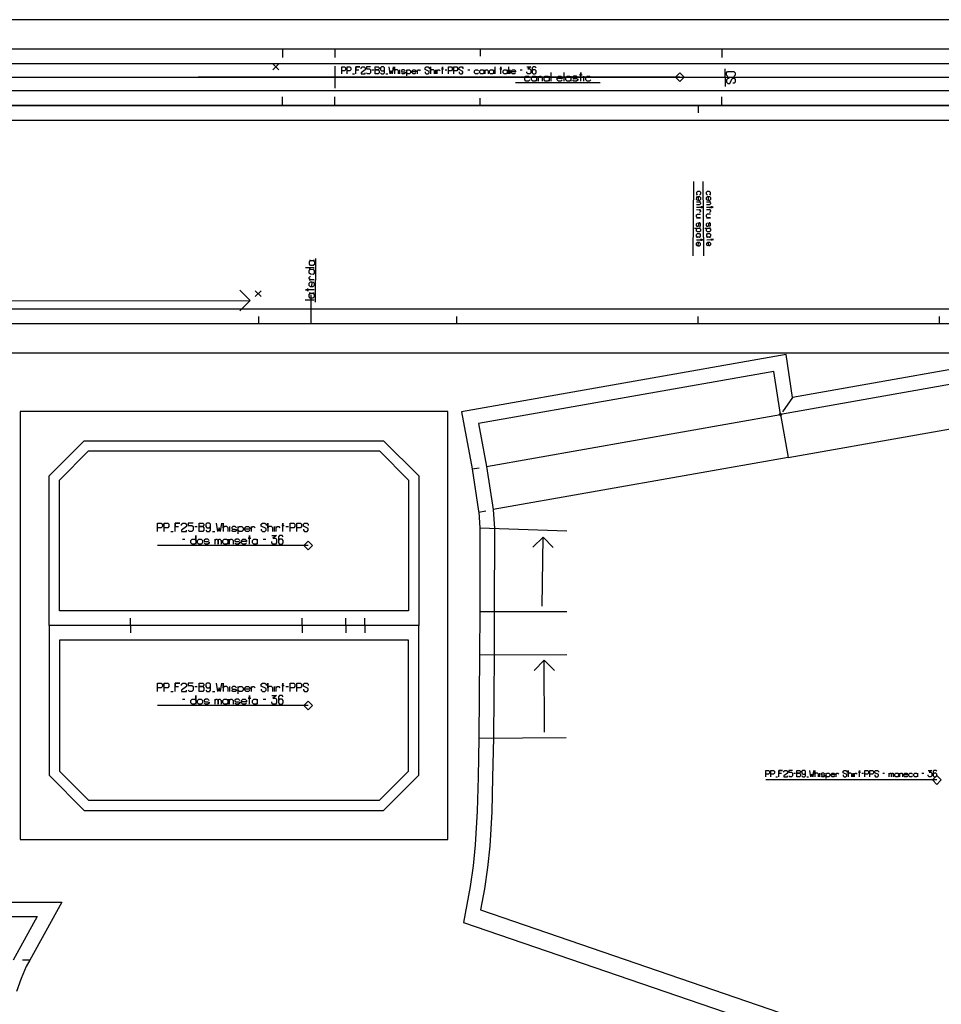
# Model space of a CAD drawing. Extents: x 0 to 2405, y 0 to 1310.
# Tile 5 of 8: x 809 to 1442, y 633 to 1310. Entities that reach past the tile are written whole.
import ezdxf

# ---------------------------------------------------------------- set-up
doc = ezdxf.new("R2010")
doc.units = 0

msp = doc.modelspace()

# ---------------------------------------------------------------- linework, layer by layer
for p, q in [((989.191, 1289.999), (989.192, 1283.999)), ((1025.191, 1289.999), (1025.192, 1283.999)), ((1125.191, 1289.999), (1125.192, 1284.999)), ((1291.191, 1289.999), (1291.192, 1283.999)), ((1025.192, 1277.999), (1025.192, 1262.999)), ((1037.343, 1272.832), (1038.676, 1272.832)), ((1050.676, 1275.499), (1052.009, 1275.499)), ((1060.343, 1272.832), (1061.676, 1272.832)), ((1070.009, 1272.832), (1070.009, 1275.499)), ((1094.676, 1272.832), (1094.676, 1275.499)), ((1101.009, 1275.499), (1102.343, 1275.499)), ((1116.676, 1275.499), (1118.009, 1275.499)), ((1135.343, 1277.499), (1135.343, 1272.832)), ((1144.676, 1277.499), (1144.676, 1272.832)), ((1145.676, 1272.832), (1145.676, 1275.499)), ((1152.676, 1275.499), (1154.009, 1275.499)), ((1293.393, 1276.299), (1293.606, 1264.201)), ((1149.393, 1266.799), (1207.593, 1266.799)), ((989.191, 1250.999), (989.192, 1256.999)), ((1025.191, 1250.999), (1025.192, 1256.999)), ((1125.191, 1250.999), (1125.192, 1255.999)), ((1291.191, 1250.999), (1291.192, 1256.999)), ((1275.021, 1251.003), (1275.021, 1246.002)), ((1271.721, 1198.903), (1271.421, 1147.704)), ((1278.321, 1198.903), (1278.62, 1147.704)), ((1011.921, 1115.803), (1012.22, 1146.001)), ((598.321, 1116.703), (967.12, 1117.059)), ((1009.021, 1101.003), (1009.021, 1121.002)), ((973.021, 1101.003), (973.021, 1106.002)), ((1109.021, 1101.003), (1109.021, 1106.002)), ((1275.021, 1101.003), (1275.021, 1106.002)), ((1441.021, 1101.003), (1441.021, 1106.002)), ((1339.942, 1050.327), (1332.948, 1040.577)), ((1119.589, 1001.301), (1124.52, 1002.135)), ((1124.168, 971.519), (1129.087, 972.417)), ((929.067, 961.616), (930.725, 961.616)), ((953.101, 958.301), (953.101, 961.616)), ((983.764, 958.301), (983.764, 961.616)), ((991.637, 961.616), (993.294, 961.616)), ((912.493, 958.301), (914.15, 958.301)), ((941.084, 958.301), (942.741, 958.301)), ((1124.859, 960.721), (1184.83, 958.844)), ((1167.669, 906.921), (1168.469, 954.461)), ((920.573, 952.958), (922.23, 952.958)), ((976.098, 952.958), (977.756, 952.958)), ((1124.822, 903.419), (1184.823, 903.42)), ((884.892, 893.659), (884.892, 898.659)), ((884.892, 893.668), (884.892, 888.668)), ((1002.893, 893.66), (1002.893, 898.66)), ((1002.893, 893.667), (1002.893, 888.667)), ((1032.893, 893.659), (1032.893, 898.659)), ((1032.893, 893.668), (1032.893, 888.668)), ((1045.892, 893.659), (1045.892, 898.659)), ((1045.892, 893.668), (1045.892, 888.668)), ((1124.688, 873.451), (1184.688, 873.722)), ((1169.389, 820.418), (1169.229, 869.88)), ((912.493, 848.34), (914.15, 848.34)), ((929.067, 851.655), (930.725, 851.655)), ((941.084, 848.34), (942.741, 848.34)), ((953.101, 848.34), (953.101, 851.655)), ((983.764, 848.34), (983.764, 851.655)), ((991.637, 851.655), (993.294, 851.655)), ((920.573, 842.997), (922.23, 842.997)), ((976.098, 842.997), (977.756, 842.997)), ((1124.252, 816.329), (1184.25, 816.788)), ((1340.749, 792.238), (1341.986, 792.238)), ((1358.682, 789.764), (1358.682, 792.238)), ((1381.561, 789.764), (1381.561, 792.238)), ((1387.436, 792.238), (1388.672, 792.238)), ((1401.967, 792.238), (1403.204, 792.238)), ((1428.866, 792.238), (1430.103, 792.238)), ((1328.382, 789.764), (1329.618, 789.764)), ((1349.715, 789.764), (1350.952, 789.764)), ((815.494, 663.66), (810.494, 663.658))]:
    msp.add_line(p, q)
for points in [[(7, 0), (2398.481, 0), (2398.481, 1310), (7, 1310), (7, 0)], [(540.392, 1310), (540.392, 1081.003), (2009.652, 1081.003), (2009.652, 1310), (540.392, 1310)], [(575.392, 1250.999), (575.393, 1270.499), (575.392, 1290), (989.191, 1289.999), (1025.191, 1289.999), (1125.191, 1289.999), (1291.191, 1289.999), (1457.292, 1289.999), (1557.292, 1289.999), (1618.291, 1290), (1618.292, 1270.499), (1618.291, 1250.999), (1557.292, 1250.999), (1457.292, 1250.999), (1291.191, 1250.999), (1125.191, 1250.999), (1025.191, 1250.999), (989.191, 1250.999), (575.392, 1250.999)], [(1053.009, 1272.832), (1053.009, 1277.499), (1055.009, 1277.499), (1055.676, 1276.832), (1055.676, 1276.165), (1055.009, 1275.499), (1053.009, 1275.499), (1055.009, 1275.499), (1055.676, 1274.832), (1055.676, 1273.499), (1055.009, 1272.832), (1053.009, 1272.832)], [(1125.676, 1272.832), (1125.009, 1273.499), (1125.009, 1274.832), (1125.676, 1275.499), (1127.009, 1275.499), (1127.676, 1274.832), (1127.676, 1275.499), (1127.676, 1272.832), (1127.676, 1273.499), (1127.009, 1272.832), (1125.676, 1272.832)], [(1132.343, 1272.832), (1131.676, 1273.499), (1131.676, 1274.832), (1132.343, 1275.499), (1133.676, 1275.499), (1134.343, 1274.832), (1134.343, 1275.499), (1134.343, 1272.832), (1134.343, 1273.499), (1133.676, 1272.832), (1132.343, 1272.832)], [(1141.676, 1272.832), (1141.009, 1273.499), (1141.009, 1274.832), (1141.676, 1275.499), (1143.009, 1275.499), (1143.676, 1274.832), (1143.676, 1275.499), (1143.676, 1272.832), (1143.676, 1273.499), (1143.009, 1272.832), (1141.676, 1272.832)], [(1275.021, 1101.003), (1109.021, 1101.003), (1009.021, 1101.003), (973.021, 1101.003), (794.021, 1101.003), (615.021, 1101.003), (575.392, 1101.003), (584.623, 1251.004), (1275.021, 1251.003), (1965.421, 1251.004), (1974.652, 1101.003), (1935.021, 1101.003), (1756.021, 1101.003), (1577.021, 1101.003), (1541.021, 1101.003), (1441.021, 1101.003), (1275.021, 1101.003)], [(808.891, 1040.66), (808.891, 746.667), (1102.891, 746.667), (1102.891, 1040.66), (808.891, 1040.66)], [(1082.891, 893.659), (1060.892, 893.659), (1045.892, 893.659), (1032.893, 893.659), (1002.893, 893.66), (884.892, 893.659), (828.891, 893.659), (828.891, 996.56), (852.991, 1020.66), (1058.79, 1020.66), (1082.891, 996.559), (1082.891, 893.659)], [(931.968, 958.301), (931.968, 964.102), (934.454, 964.102), (935.283, 963.273), (935.283, 962.445), (934.454, 961.616), (931.968, 961.616), (934.454, 961.616), (935.283, 960.787), (935.283, 959.13), (934.454, 958.301), (931.968, 958.301)], [(927.203, 949.644), (926.374, 950.472), (926.374, 952.13), (927.203, 952.958), (928.86, 952.958), (929.689, 952.13), (929.689, 955.445), (929.689, 949.644), (929.689, 950.472), (928.86, 949.644), (927.203, 949.644)], [(931.761, 949.644), (930.932, 950.472), (930.932, 952.13), (931.761, 952.958), (933.418, 952.958), (934.247, 952.13), (934.247, 950.472), (933.418, 949.644), (931.761, 949.644)], [(949.164, 949.644), (948.335, 950.472), (948.335, 952.13), (949.164, 952.958), (950.822, 952.958), (951.65, 952.13), (951.65, 952.958), (951.65, 949.644), (951.65, 950.472), (950.822, 949.644), (949.164, 949.644)], [(969.468, 949.644), (968.639, 950.472), (968.639, 952.13), (969.468, 952.958), (971.126, 952.958), (971.954, 952.13), (971.954, 952.958), (971.954, 949.644), (971.954, 950.472), (971.126, 949.644), (969.468, 949.644)], [(1082.891, 893.668), (1060.892, 893.668), (1045.892, 893.668), (1032.893, 893.668), (1002.893, 893.667), (884.892, 893.668), (828.891, 893.668), (828.891, 790.767), (852.991, 766.667), (1058.79, 766.667), (1082.891, 790.768), (1082.891, 893.668)], [(931.968, 848.34), (931.968, 854.141), (934.454, 854.141), (935.283, 853.312), (935.283, 852.484), (934.454, 851.655), (931.968, 851.655), (934.454, 851.655), (935.283, 850.826), (935.283, 849.169), (934.454, 848.34), (931.968, 848.34)], [(927.203, 839.682), (926.374, 840.511), (926.374, 842.169), (927.203, 842.997), (928.86, 842.997), (929.689, 842.169), (929.689, 845.484), (929.689, 839.682), (929.689, 840.511), (928.86, 839.682), (927.203, 839.682)], [(931.761, 839.682), (930.932, 840.511), (930.932, 842.169), (931.761, 842.997), (933.418, 842.997), (934.247, 842.169), (934.247, 840.511), (933.418, 839.682), (931.761, 839.682)], [(949.164, 839.682), (948.335, 840.511), (948.335, 842.169), (949.164, 842.997), (950.822, 842.997), (951.65, 842.169), (951.65, 842.997), (951.65, 839.682), (951.65, 840.511), (950.822, 839.682), (949.164, 839.682)], [(969.468, 839.682), (968.639, 840.511), (968.639, 842.169), (969.468, 842.997), (971.126, 842.997), (971.954, 842.169), (971.954, 842.997), (971.954, 839.682), (971.954, 840.511), (971.126, 839.682), (969.468, 839.682)], [(1342.913, 789.764), (1342.913, 794.093), (1344.768, 794.093), (1345.387, 793.474), (1345.387, 792.856), (1344.768, 792.238), (1342.913, 792.238), (1344.768, 792.238), (1345.387, 791.619), (1345.387, 790.383), (1344.768, 789.764), (1342.913, 789.764)], [(1410.934, 789.764), (1410.315, 790.383), (1410.315, 791.619), (1410.934, 792.238), (1412.17, 792.238), (1412.789, 791.619), (1412.789, 792.238), (1412.789, 789.764), (1412.789, 790.383), (1412.17, 789.764), (1410.934, 789.764)], [(1423.919, 789.764), (1423.301, 790.383), (1423.301, 791.619), (1423.919, 792.238), (1425.156, 792.238), (1425.775, 791.619), (1425.775, 792.238), (1425.775, 789.764), (1425.775, 790.383), (1425.156, 789.764), (1423.919, 789.764)]]:
    msp.add_lwpolyline(points, close=True)
for points in [[(1030.009, 1272.832), (1030.009, 1277.499), (1032.009, 1277.499), (1032.676, 1276.832), (1032.676, 1275.499), (1032.009, 1274.832), (1030.009, 1274.832)], [(1033.676, 1272.832), (1033.676, 1277.499), (1035.676, 1277.499), (1036.343, 1276.832), (1036.343, 1275.499), (1035.676, 1274.832), (1033.676, 1274.832)], [(1039.676, 1272.832), (1039.676, 1277.499), (1042.343, 1277.499), (1039.676, 1277.499), (1039.676, 1275.499), (1041.676, 1275.499)], [(1043.343, 1276.165), (1043.343, 1276.832), (1044.009, 1277.499), (1045.343, 1277.499), (1046.009, 1276.832), (1046.009, 1275.499), (1043.343, 1273.499), (1043.343, 1272.832), (1046.009, 1272.832), (1046.009, 1273.499)], [(1049.676, 1277.499), (1047.009, 1277.499), (1047.009, 1276.165), (1049.009, 1276.165), (1049.676, 1275.499), (1049.676, 1273.499), (1049.009, 1272.832), (1047.676, 1272.832), (1047.009, 1273.499)], [(1056.676, 1273.499), (1057.343, 1272.832), (1058.676, 1272.832), (1059.343, 1273.499), (1059.343, 1276.832), (1058.676, 1277.499), (1057.343, 1277.499), (1056.676, 1276.832), (1056.676, 1275.499), (1057.343, 1274.832), (1058.676, 1274.832), (1059.343, 1275.499)], [(1065.343, 1277.499), (1064.676, 1272.832), (1064.009, 1274.832), (1063.343, 1272.832), (1062.676, 1277.499)], [(1069.009, 1272.832), (1069.009, 1274.832), (1068.343, 1275.499), (1067.009, 1275.499), (1066.343, 1274.832), (1066.343, 1277.499), (1066.343, 1272.832)], [(1073.676, 1274.832), (1073.009, 1275.499), (1071.676, 1275.499), (1071.009, 1275.032), (1071.009, 1274.499), (1071.676, 1274.165), (1073.009, 1274.165), (1073.676, 1273.832), (1073.676, 1273.298), (1073.009, 1272.832), (1071.676, 1272.832), (1071.009, 1273.499)], [(1074.676, 1271.499), (1074.676, 1275.499), (1074.676, 1274.832), (1075.343, 1275.499), (1076.676, 1275.499), (1077.343, 1274.832), (1077.343, 1273.499), (1076.676, 1272.832), (1075.343, 1272.832), (1074.676, 1273.499)], [(1081.009, 1273.499), (1080.343, 1272.832), (1079.009, 1272.832), (1078.343, 1273.499), (1078.343, 1274.832), (1079.009, 1275.499), (1080.343, 1275.499), (1081.009, 1274.832), (1081.009, 1274.165), (1078.343, 1274.165)], [(1082.009, 1272.832), (1082.009, 1275.499), (1082.009, 1274.832), (1082.676, 1275.499), (1083.343, 1275.499), (1084.009, 1274.832)], [(1087.343, 1274.165), (1087.343, 1273.499), (1088.009, 1272.832), (1089.343, 1272.832), (1090.009, 1273.499), (1090.009, 1274.499), (1087.343, 1275.832), (1087.343, 1276.832), (1088.009, 1277.499), (1089.343, 1277.499), (1090.009, 1276.832), (1090.009, 1276.165)], [(1093.676, 1272.832), (1093.676, 1274.832), (1093.009, 1275.499), (1091.676, 1275.499), (1091.009, 1274.832), (1091.009, 1277.499), (1091.009, 1272.832)], [(1095.676, 1272.832), (1095.676, 1275.499), (1095.676, 1274.832), (1096.343, 1275.499), (1097.009, 1275.499), (1097.676, 1274.832)], [(1099.343, 1272.832), (1099.343, 1277.499), (1099.343, 1276.165), (1098.676, 1276.165), (1100.009, 1276.165)], [(1103.343, 1272.832), (1103.343, 1277.499), (1105.343, 1277.499), (1106.009, 1276.832), (1106.009, 1275.499), (1105.343, 1274.832), (1103.343, 1274.832)], [(1107.009, 1272.832), (1107.009, 1277.499), (1109.009, 1277.499), (1109.676, 1276.832), (1109.676, 1275.499), (1109.009, 1274.832), (1107.009, 1274.832)], [(1110.676, 1274.165), (1110.676, 1273.499), (1111.343, 1272.832), (1112.676, 1272.832), (1113.343, 1273.499), (1113.343, 1274.499), (1110.676, 1275.832), (1110.676, 1276.832), (1111.343, 1277.499), (1112.676, 1277.499), (1113.343, 1276.832), (1113.343, 1276.165)], [(1124.009, 1273.499), (1123.343, 1272.832), (1122.009, 1272.832), (1121.343, 1273.499), (1121.343, 1274.832), (1122.009, 1275.499), (1123.343, 1275.499), (1124.009, 1274.832)], [(1128.676, 1272.832), (1128.676, 1275.499), (1128.676, 1274.832), (1129.343, 1275.499), (1130.009, 1275.499), (1130.676, 1274.832), (1130.676, 1272.832)], [(1139.343, 1272.832), (1139.343, 1277.499), (1139.343, 1276.165), (1138.676, 1276.165), (1140.009, 1276.165)], [(1149.343, 1273.499), (1148.676, 1272.832), (1147.343, 1272.832), (1146.676, 1273.499), (1146.676, 1274.832), (1147.343, 1275.499), (1148.676, 1275.499), (1149.343, 1274.832), (1149.343, 1274.165), (1146.676, 1274.165)], [(1157.343, 1277.499), (1160.009, 1277.499), (1158.009, 1276.165), (1159.343, 1276.165), (1160.009, 1275.499), (1160.009, 1273.499), (1159.343, 1272.832), (1158.009, 1272.832), (1157.343, 1273.499), (1157.343, 1274.165)], [(1163.676, 1276.832), (1163.009, 1277.499), (1161.676, 1277.499), (1161.009, 1276.832), (1161.009, 1273.499), (1161.676, 1272.832), (1163.009, 1272.832), (1163.676, 1273.499), (1163.676, 1274.832), (1163.009, 1275.499), (1161.676, 1275.499), (1161.009, 1274.832)], [(960.055, 1109.982), (967.119, 1117.06), (960.042, 1124.124)], [(1513.326, 1080.987), (1339.942, 1050.327), (1335.427, 1079.945), (1112.436, 1040.591), (1119.589, 1001.301), (1124.121, 972.235), (1124.168, 971.519), (1124.859, 960.721), (1124.898, 960.102), (1124.822, 903.419), (1124.688, 873.451), (1124.254, 816.482), (1124.252, 816.329), (1123.737, 789.356), (1123.076, 766.092), (1121.77, 742.943), (1120.328, 728.593), (1118.274, 714.316), (1113.612, 689.549), (1480.691, 563.727)], [(903.376, 958.301), (903.376, 964.102), (905.863, 964.102), (906.691, 963.273), (906.691, 961.616), (905.863, 960.787), (903.376, 960.787)], [(907.935, 958.301), (907.935, 964.102), (910.421, 964.102), (911.249, 963.273), (911.249, 961.616), (910.421, 960.787), (907.935, 960.787)], [(915.393, 958.301), (915.393, 964.102), (918.708, 964.102), (915.393, 964.102), (915.393, 961.616), (917.879, 961.616)], [(919.951, 962.445), (919.951, 963.273), (920.78, 964.102), (922.437, 964.102), (923.266, 963.273), (923.266, 961.616), (919.951, 959.13), (919.951, 958.301), (923.266, 958.301), (923.266, 959.13)], [(927.824, 964.102), (924.509, 964.102), (924.509, 962.445), (926.995, 962.445), (927.824, 961.616), (927.824, 959.13), (926.995, 958.301), (925.338, 958.301), (924.509, 959.13)], [(936.526, 959.13), (937.355, 958.301), (939.012, 958.301), (939.841, 959.13), (939.841, 963.273), (939.012, 964.102), (937.355, 964.102), (936.526, 963.273), (936.526, 961.616), (937.355, 960.787), (939.012, 960.787), (939.841, 961.616)], [(947.3, 964.102), (946.471, 958.301), (945.642, 960.787), (944.813, 958.301), (943.985, 964.102)], [(951.858, 958.301), (951.858, 960.787), (951.029, 961.616), (949.371, 961.616), (948.543, 960.787), (948.543, 964.102), (948.543, 958.301)], [(957.659, 960.787), (956.83, 961.616), (955.173, 961.616), (954.344, 961.036), (954.344, 960.373), (955.173, 959.958), (956.83, 959.958), (957.659, 959.544), (957.659, 958.881), (956.83, 958.301), (955.173, 958.301), (954.344, 959.13)], [(958.902, 956.644), (958.902, 961.616), (958.902, 960.787), (959.731, 961.616), (961.388, 961.616), (962.217, 960.787), (962.217, 959.13), (961.388, 958.301), (959.731, 958.301), (958.902, 959.13)], [(966.775, 959.13), (965.946, 958.301), (964.289, 958.301), (963.46, 959.13), (963.46, 960.787), (964.289, 961.616), (965.946, 961.616), (966.775, 960.787), (966.775, 959.958), (963.46, 959.958)], [(968.018, 958.301), (968.018, 961.616), (968.018, 960.787), (968.847, 961.616), (969.675, 961.616), (970.504, 960.787)], [(974.648, 959.958), (974.648, 959.13), (975.477, 958.301), (977.134, 958.301), (977.963, 959.13), (977.963, 960.373), (974.648, 962.03), (974.648, 963.273), (975.477, 964.102), (977.134, 964.102), (977.963, 963.273), (977.963, 962.445)], [(982.521, 958.301), (982.521, 960.787), (981.692, 961.616), (980.035, 961.616), (979.206, 960.787), (979.206, 964.102), (979.206, 958.301)], [(985.007, 958.301), (985.007, 961.616), (985.007, 960.787), (985.836, 961.616), (986.664, 961.616), (987.493, 960.787)], [(989.565, 958.301), (989.565, 964.102), (989.565, 962.445), (988.736, 962.445), (990.394, 962.445)], [(994.537, 958.301), (994.537, 964.102), (997.024, 964.102), (997.852, 963.273), (997.852, 961.616), (997.024, 960.787), (994.537, 960.787)], [(999.096, 958.301), (999.096, 964.102), (1001.582, 964.102), (1002.41, 963.273), (1002.41, 961.616), (1001.582, 960.787), (999.096, 960.787)], [(1003.654, 959.958), (1003.654, 959.13), (1004.482, 958.301), (1006.14, 958.301), (1006.969, 959.13), (1006.969, 960.373), (1003.654, 962.03), (1003.654, 963.273), (1004.482, 964.102), (1006.14, 964.102), (1006.969, 963.273), (1006.969, 962.445)], [(966.568, 949.644), (966.568, 955.445), (966.568, 953.787), (965.739, 953.787), (967.396, 953.787)], [(981.899, 955.445), (985.214, 955.445), (982.728, 953.787), (984.385, 953.787), (985.214, 952.958), (985.214, 950.472), (984.385, 949.644), (982.728, 949.644), (981.899, 950.472), (981.899, 951.301)], [(989.772, 954.616), (988.943, 955.445), (987.286, 955.445), (986.457, 954.616), (986.457, 950.472), (987.286, 949.644), (988.943, 949.644), (989.772, 950.472), (989.772, 952.13), (988.943, 952.958), (987.286, 952.958), (986.457, 952.13)], [(1161.279, 947.509), (1168.469, 954.46), (1175.42, 947.271)], [(938.805, 952.13), (937.976, 952.958), (936.319, 952.958), (935.49, 952.378), (935.49, 951.715), (936.319, 951.301), (937.976, 951.301), (938.805, 950.887), (938.805, 950.224), (937.976, 949.644), (936.319, 949.644), (935.49, 950.472)], [(942.949, 949.644), (942.949, 952.958), (942.949, 952.13), (943.777, 952.958), (944.192, 952.958), (945.02, 952.13), (945.02, 949.644), (945.02, 952.13), (945.849, 952.958), (946.264, 952.958), (947.092, 952.13), (947.092, 949.644)], [(952.893, 949.644), (952.893, 952.958), (952.893, 952.13), (953.722, 952.958), (954.551, 952.958), (955.38, 952.13), (955.38, 949.644)], [(959.938, 952.13), (959.109, 952.958), (957.452, 952.958), (956.623, 952.378), (956.623, 951.715), (957.452, 951.301), (959.109, 951.301), (959.938, 950.887), (959.938, 950.224), (959.109, 949.644), (957.452, 949.644), (956.623, 950.472)], [(964.496, 950.472), (963.667, 949.644), (962.01, 949.644), (961.181, 950.472), (961.181, 952.13), (962.01, 952.958), (963.667, 952.958), (964.496, 952.13), (964.496, 951.301), (961.181, 951.301)], [(1162.18, 862.786), (1169.229, 869.88), (1176.322, 862.831)], [(903.376, 848.34), (903.376, 854.141), (905.863, 854.141), (906.691, 853.312), (906.691, 851.655), (905.863, 850.826), (903.376, 850.826)], [(907.935, 848.34), (907.935, 854.141), (910.421, 854.141), (911.249, 853.312), (911.249, 851.655), (910.421, 850.826), (907.935, 850.826)], [(915.393, 848.34), (915.393, 854.141), (918.708, 854.141), (915.393, 854.141), (915.393, 851.655), (917.879, 851.655)], [(919.951, 852.484), (919.951, 853.312), (920.78, 854.141), (922.437, 854.141), (923.266, 853.312), (923.266, 851.655), (919.951, 849.169), (919.951, 848.34), (923.266, 848.34), (923.266, 849.169)], [(927.824, 854.141), (924.509, 854.141), (924.509, 852.484), (926.995, 852.484), (927.824, 851.655), (927.824, 849.169), (926.995, 848.34), (925.338, 848.34), (924.509, 849.169)], [(936.526, 849.169), (937.355, 848.34), (939.012, 848.34), (939.841, 849.169), (939.841, 853.312), (939.012, 854.141), (937.355, 854.141), (936.526, 853.312), (936.526, 851.655), (937.355, 850.826), (939.012, 850.826), (939.841, 851.655)], [(947.3, 854.141), (946.471, 848.34), (945.642, 850.826), (944.813, 848.34), (943.985, 854.141)], [(951.858, 848.34), (951.858, 850.826), (951.029, 851.655), (949.371, 851.655), (948.543, 850.826), (948.543, 854.141), (948.543, 848.34)], [(974.648, 849.997), (974.648, 849.169), (975.477, 848.34), (977.134, 848.34), (977.963, 849.169), (977.963, 850.412), (974.648, 852.069), (974.648, 853.312), (975.477, 854.141), (977.134, 854.141), (977.963, 853.312), (977.963, 852.484)], [(982.521, 848.34), (982.521, 850.826), (981.692, 851.655), (980.035, 851.655), (979.206, 850.826), (979.206, 854.141), (979.206, 848.34)], [(989.565, 848.34), (989.565, 854.141), (989.565, 852.484), (988.736, 852.484), (990.394, 852.484)], [(994.537, 848.34), (994.537, 854.141), (997.024, 854.141), (997.852, 853.312), (997.852, 851.655), (997.024, 850.826), (994.537, 850.826)], [(999.096, 848.34), (999.096, 854.141), (1001.582, 854.141), (1002.41, 853.312), (1002.41, 851.655), (1001.582, 850.826), (999.096, 850.826)], [(1003.654, 849.997), (1003.654, 849.169), (1004.482, 848.34), (1006.14, 848.34), (1006.969, 849.169), (1006.969, 850.412), (1003.654, 852.069), (1003.654, 853.312), (1004.482, 854.141), (1006.14, 854.141), (1006.969, 853.312), (1006.969, 852.484)], [(957.659, 850.826), (956.83, 851.655), (955.173, 851.655), (954.344, 851.075), (954.344, 850.412), (955.173, 849.997), (956.83, 849.997), (957.659, 849.583), (957.659, 848.92), (956.83, 848.34), (955.173, 848.34), (954.344, 849.169)], [(958.902, 846.682), (958.902, 851.655), (958.902, 850.826), (959.731, 851.655), (961.388, 851.655), (962.217, 850.826), (962.217, 849.169), (961.388, 848.34), (959.731, 848.34), (958.902, 849.169)], [(966.775, 849.169), (965.946, 848.34), (964.289, 848.34), (963.46, 849.169), (963.46, 850.826), (964.289, 851.655), (965.946, 851.655), (966.775, 850.826), (966.775, 849.997), (963.46, 849.997)], [(968.018, 848.34), (968.018, 851.655), (968.018, 850.826), (968.847, 851.655), (969.675, 851.655), (970.504, 850.826)], [(985.007, 848.34), (985.007, 851.655), (985.007, 850.826), (985.836, 851.655), (986.664, 851.655), (987.493, 850.826)], [(938.805, 842.169), (937.976, 842.997), (936.319, 842.997), (935.49, 842.417), (935.49, 841.754), (936.319, 841.34), (937.976, 841.34), (938.805, 840.926), (938.805, 840.263), (937.976, 839.682), (936.319, 839.682), (935.49, 840.511)], [(942.949, 839.682), (942.949, 842.997), (942.949, 842.169), (943.777, 842.997), (944.192, 842.997), (945.02, 842.169), (945.02, 839.682), (945.02, 842.169), (945.849, 842.997), (946.264, 842.997), (947.092, 842.169), (947.092, 839.682)], [(952.893, 839.682), (952.893, 842.997), (952.893, 842.169), (953.722, 842.997), (954.551, 842.997), (955.38, 842.169), (955.38, 839.682)], [(959.938, 842.169), (959.109, 842.997), (957.452, 842.997), (956.623, 842.417), (956.623, 841.754), (957.452, 841.34), (959.109, 841.34), (959.938, 840.926), (959.938, 840.263), (959.109, 839.682), (957.452, 839.682), (956.623, 840.511)], [(964.496, 840.511), (963.667, 839.682), (962.01, 839.682), (961.181, 840.511), (961.181, 842.169), (962.01, 842.997), (963.667, 842.997), (964.496, 842.169), (964.496, 841.34), (961.181, 841.34)], [(966.568, 839.682), (966.568, 845.484), (966.568, 843.826), (965.739, 843.826), (967.396, 843.826)], [(981.899, 845.484), (985.214, 845.484), (982.728, 843.826), (984.385, 843.826), (985.214, 842.997), (985.214, 840.511), (984.385, 839.682), (982.728, 839.682), (981.899, 840.511), (981.899, 841.34)], [(989.772, 844.655), (988.943, 845.484), (987.286, 845.484), (986.457, 844.655), (986.457, 840.511), (987.286, 839.682), (988.943, 839.682), (989.772, 840.511), (989.772, 842.169), (988.943, 842.997), (987.286, 842.997), (986.457, 842.169)], [(1321.579, 789.764), (1321.579, 794.093), (1323.435, 794.093), (1324.053, 793.474), (1324.053, 792.238), (1323.435, 791.619), (1321.579, 791.619)], [(1324.981, 789.764), (1324.981, 794.093), (1326.836, 794.093), (1327.454, 793.474), (1327.454, 792.238), (1326.836, 791.619), (1324.981, 791.619)], [(1330.546, 789.764), (1330.546, 794.093), (1333.019, 794.093), (1330.546, 794.093), (1330.546, 792.238), (1332.401, 792.238)], [(1333.947, 792.856), (1333.947, 793.474), (1334.565, 794.093), (1335.802, 794.093), (1336.42, 793.474), (1336.42, 792.238), (1333.947, 790.383), (1333.947, 789.764), (1336.42, 789.764), (1336.42, 790.383)], [(1339.821, 794.093), (1337.348, 794.093), (1337.348, 792.856), (1339.203, 792.856), (1339.821, 792.238), (1339.821, 790.383), (1339.203, 789.764), (1337.966, 789.764), (1337.348, 790.383)], [(1346.314, 790.383), (1346.933, 789.764), (1348.169, 789.764), (1348.788, 790.383), (1348.788, 793.474), (1348.169, 794.093), (1346.933, 794.093), (1346.314, 793.474), (1346.314, 792.238), (1346.933, 791.619), (1348.169, 791.619), (1348.788, 792.238)], [(1354.353, 794.093), (1353.735, 789.764), (1353.116, 791.619), (1352.498, 789.764), (1351.88, 794.093)], [(1357.754, 789.764), (1357.754, 791.619), (1357.136, 792.238), (1355.899, 792.238), (1355.281, 791.619), (1355.281, 794.093), (1355.281, 789.764)], [(1362.083, 791.619), (1361.464, 792.238), (1360.228, 792.238), (1359.609, 791.805), (1359.609, 791.31), (1360.228, 791.001), (1361.464, 791.001), (1362.083, 790.692), (1362.083, 790.197), (1361.464, 789.764), (1360.228, 789.764), (1359.609, 790.383)], [(1363.01, 788.528), (1363.01, 792.238), (1363.01, 791.619), (1363.629, 792.238), (1364.865, 792.238), (1365.484, 791.619), (1365.484, 790.383), (1364.865, 789.764), (1363.629, 789.764), (1363.01, 790.383)], [(1368.885, 790.383), (1368.266, 789.764), (1367.03, 789.764), (1366.411, 790.383), (1366.411, 791.619), (1367.03, 792.238), (1368.266, 792.238), (1368.885, 791.619), (1368.885, 791.001), (1366.411, 791.001)], [(1369.812, 789.764), (1369.812, 792.238), (1369.812, 791.619), (1370.431, 792.238), (1371.049, 792.238), (1371.667, 791.619)], [(1374.759, 791.001), (1374.759, 790.383), (1375.378, 789.764), (1376.614, 789.764), (1377.233, 790.383), (1377.233, 791.31), (1374.759, 792.547), (1374.759, 793.474), (1375.378, 794.093), (1376.614, 794.093), (1377.233, 793.474), (1377.233, 792.856)], [(1380.634, 789.764), (1380.634, 791.619), (1380.015, 792.238), (1378.779, 792.238), (1378.16, 791.619), (1378.16, 794.093), (1378.16, 789.764)], [(1382.489, 789.764), (1382.489, 792.238), (1382.489, 791.619), (1383.107, 792.238), (1383.726, 792.238), (1384.344, 791.619)], [(1385.89, 789.764), (1385.89, 794.093), (1385.89, 792.856), (1385.271, 792.856), (1386.508, 792.856)], [(1389.6, 789.764), (1389.6, 794.093), (1391.455, 794.093), (1392.073, 793.474), (1392.073, 792.238), (1391.455, 791.619), (1389.6, 791.619)], [(1393.001, 789.764), (1393.001, 794.093), (1394.856, 794.093), (1395.475, 793.474), (1395.475, 792.238), (1394.856, 791.619), (1393.001, 791.619)], [(1396.402, 791.001), (1396.402, 790.383), (1397.02, 789.764), (1398.257, 789.764), (1398.876, 790.383), (1398.876, 791.31), (1396.402, 792.547), (1396.402, 793.474), (1397.02, 794.093), (1398.257, 794.093), (1398.876, 793.474), (1398.876, 792.856)], [(1406.296, 789.764), (1406.296, 792.238), (1406.296, 791.619), (1406.914, 792.238), (1407.224, 792.238), (1407.842, 791.619), (1407.842, 789.764), (1407.842, 791.619), (1408.46, 792.238), (1408.769, 792.238), (1409.388, 791.619), (1409.388, 789.764)], [(1413.716, 789.764), (1413.716, 792.238), (1413.716, 791.619), (1414.335, 792.238), (1414.953, 792.238), (1415.571, 791.619), (1415.571, 789.764)], [(1418.973, 790.383), (1418.354, 789.764), (1417.117, 789.764), (1416.499, 790.383), (1416.499, 791.619), (1417.117, 792.238), (1418.354, 792.238), (1418.973, 791.619), (1418.973, 791.001), (1416.499, 791.001)], [(1422.374, 790.383), (1421.755, 789.764), (1420.518, 789.764), (1419.9, 790.383), (1419.9, 791.619), (1420.518, 792.238), (1421.755, 792.238), (1422.374, 791.619)], [(1433.195, 794.093), (1435.668, 794.093), (1433.813, 792.856), (1435.05, 792.856), (1435.668, 792.238), (1435.668, 790.383), (1435.05, 789.764), (1433.813, 789.764), (1433.195, 790.383), (1433.195, 791.001)], [(1439.069, 793.474), (1438.451, 794.093), (1437.214, 794.093), (1436.596, 793.474), (1436.596, 790.383), (1437.214, 789.764), (1438.451, 789.764), (1439.069, 790.383), (1439.069, 791.619), (1438.451, 792.238), (1437.214, 792.238), (1436.596, 791.619)], [(422.306, 703.654), (837.613, 703.647), (837.613, 703.647), (815.494, 663.66), (813.079, 659.295), (809.696, 651.19), (806.351, 642.166)]]:
    msp.add_lwpolyline(points)
at = {"layer": '1'}
for p, q in [((982.698, 1279.63), (986.698, 1275.63)), ((982.698, 1275.63), (986.698, 1279.63)), ((1173.778, 1273.798), (1173.778, 1267.798)), ((1182.778, 1273.798), (1182.778, 1267.798)), ((600.393, 1270.499), (1593.292, 1270.499)), ((1262.326, 1270.499), (931.36, 1270.499)), ((1196.492, 1267.798), (1196.492, 1271.227)), ((1005.157, 1139.769), (1011.157, 1139.709)), ((970.555, 1123.753), (974.555, 1119.753)), ((970.555, 1119.753), (974.555, 1123.753)), ((1004.937, 1117.484), (1010.937, 1117.425)), ((1336.825, 1009.156), (1134.072, 973.328)), ((1006.969, 948.644), (903.377, 948.644)), ((1006.969, 838.683), (903.377, 838.683)), ((1439.07, 787.528), (1321.58, 787.528))]:
    msp.add_line(p, q, dxfattribs=at)
for points in [[(600.393, 1260.999), (600.393, 1270.499), (600.393, 1279.999), (989.192, 1279.999), (1025.192, 1279.999), (1125.192, 1279.999), (1291.192, 1279.999), (1457.292, 1279.999), (1557.292, 1279.999), (1593.292, 1279.999), (1593.292, 1270.499), (1593.292, 1260.999), (1557.292, 1260.999), (1457.292, 1260.999), (1291.192, 1260.999), (1125.192, 1260.999), (1025.192, 1260.999), (989.192, 1260.999), (600.393, 1260.999)], [(1262.326, 1267.499), (1265.326, 1270.499), (1262.326, 1273.499), (1259.326, 1270.499), (1262.326, 1267.499)], [(1161.35, 1267.798), (1160.492, 1268.656), (1160.492, 1270.37), (1161.35, 1271.227), (1163.064, 1271.227), (1163.921, 1270.37), (1163.921, 1271.227), (1163.921, 1267.798), (1163.921, 1268.656), (1163.064, 1267.798), (1161.35, 1267.798)], [(1169.921, 1267.798), (1169.064, 1268.656), (1169.064, 1270.37), (1169.921, 1271.227), (1171.635, 1271.227), (1172.492, 1270.37), (1172.492, 1271.227), (1172.492, 1267.798), (1172.492, 1268.656), (1171.635, 1267.798), (1169.921, 1267.798)], [(1184.921, 1267.798), (1184.064, 1268.656), (1184.064, 1270.37), (1184.921, 1271.227), (1186.635, 1271.227), (1187.492, 1270.37), (1187.492, 1271.227), (1187.492, 1267.798), (1187.492, 1268.656), (1186.635, 1267.798), (1184.921, 1267.798)], [(1275.021, 1111.003), (1109.021, 1111.003), (1009.021, 1111.003), (973.021, 1111.003), (794.021, 1111.003), (615.021, 1111.003), (584.021, 1111.003), (592.021, 1241.003), (1275.021, 1241.003), (1958.021, 1241.003), (1966.021, 1111.003), (1935.021, 1111.003), (1756.021, 1111.003), (1577.021, 1111.003), (1541.021, 1111.003), (1441.021, 1111.003), (1275.021, 1111.003)], [(1273.84, 1162.454), (1274.511, 1163.117), (1275.844, 1163.109), (1276.507, 1162.439), (1276.499, 1161.105), (1275.829, 1160.443), (1276.495, 1160.439), (1273.829, 1160.454), (1274.495, 1160.45), (1273.832, 1161.121), (1273.84, 1162.454)], [(1280.867, 1162.486), (1281.529, 1163.156), (1282.863, 1163.164), (1283.533, 1162.501), (1283.541, 1161.168), (1282.878, 1160.497), (1283.545, 1160.501), (1280.878, 1160.486), (1281.545, 1160.49), (1280.874, 1161.152), (1280.867, 1162.486)], [(1011.178, 1141.852), (1010.313, 1141.004), (1008.599, 1141.021), (1007.75, 1141.886), (1007.767, 1143.6), (1008.633, 1144.449), (1007.775, 1144.457), (1011.204, 1144.423), (1010.347, 1144.432), (1011.195, 1143.566), (1011.178, 1141.852)], [(1011.119, 1135.852), (1010.253, 1135.004), (1008.539, 1135.021), (1007.691, 1135.886), (1007.708, 1137.601), (1008.573, 1138.449), (1007.716, 1138.458), (1011.144, 1138.424), (1010.287, 1138.432), (1011.136, 1137.567), (1011.119, 1135.852)], [(1010.958, 1119.568), (1010.092, 1118.719), (1008.378, 1118.736), (1007.529, 1119.601), (1007.546, 1121.316), (1008.412, 1122.164), (1007.555, 1122.173), (1010.983, 1122.139), (1010.126, 1122.147), (1010.975, 1121.282), (1010.958, 1119.568)], [(1331.601, 1039.698), (1332.601, 1038.698), (1331.601, 1037.698), (1330.601, 1038.698), (1331.601, 1039.698)], [(1075.892, 903.659), (1060.892, 903.659), (1045.892, 903.659), (1032.893, 903.659), (1002.893, 903.659), (884.892, 903.659), (835.892, 903.659), (835.892, 993.659), (855.892, 1013.659), (1055.892, 1013.659), (1075.892, 993.659), (1075.892, 903.659)], [(1006.969, 945.644), (1009.969, 948.644), (1006.969, 951.644), (1003.969, 948.644), (1006.969, 945.644)], [(1075.892, 883.668), (1060.892, 883.668), (1045.892, 883.668), (1032.893, 883.668), (1002.893, 883.668), (884.892, 883.668), (835.892, 883.668), (835.892, 793.668), (855.892, 773.668), (1055.892, 773.668), (1075.892, 793.668), (1075.892, 883.668)], [(1006.969, 841.683), (1009.969, 838.683), (1006.969, 835.683), (1003.969, 838.683), (1006.969, 841.683)], [(1439.07, 790.528), (1442.07, 787.528), (1439.07, 784.528), (1436.07, 787.528), (1439.07, 790.528)]]:
    msp.add_lwpolyline(points, close=True, dxfattribs=at)
for points in [[(1194.35, 1267.798), (1194.35, 1273.798), (1194.35, 1272.084), (1193.492, 1272.084), (1195.207, 1272.084)], [(1295.345, 1270.925), (1294.472, 1271.767), (1294.442, 1273.481), (1295.284, 1274.353), (1299.569, 1274.428), (1300.441, 1273.587), (1300.472, 1271.872), (1299.63, 1271)], [(1159.207, 1268.656), (1158.35, 1267.798), (1156.635, 1267.798), (1155.778, 1268.656), (1155.778, 1270.37), (1156.635, 1271.227), (1158.35, 1271.227), (1159.207, 1270.37)], [(1165.207, 1267.798), (1165.207, 1271.227), (1165.207, 1270.37), (1166.064, 1271.227), (1166.921, 1271.227), (1167.778, 1270.37), (1167.778, 1267.798)], [(1181.492, 1268.656), (1180.635, 1267.798), (1178.921, 1267.798), (1178.064, 1268.656), (1178.064, 1270.37), (1178.921, 1271.227), (1180.635, 1271.227), (1181.492, 1270.37), (1181.492, 1269.513), (1178.064, 1269.513)], [(1192.207, 1270.37), (1191.35, 1271.227), (1189.635, 1271.227), (1188.778, 1270.627), (1188.778, 1269.941), (1189.635, 1269.513), (1191.35, 1269.513), (1192.207, 1269.084), (1192.207, 1268.398), (1191.35, 1267.798), (1189.635, 1267.798), (1188.778, 1268.656)], [(1201.207, 1268.656), (1200.35, 1267.798), (1198.635, 1267.798), (1197.778, 1268.656), (1197.778, 1270.37), (1198.635, 1271.227), (1200.35, 1271.227), (1201.207, 1270.37)], [(1296.224, 1269.655), (1295.367, 1269.639), (1294.525, 1268.767), (1294.555, 1267.053), (1295.428, 1266.211), (1296.713, 1266.234), (1298.367, 1269.692), (1299.652, 1269.715), (1300.524, 1268.873), (1300.554, 1267.159), (1299.713, 1266.287), (1298.856, 1266.272)], [(1274.665, 1189.45), (1274.002, 1190.12), (1274.01, 1191.454), (1274.681, 1192.116), (1276.014, 1192.109), (1276.677, 1191.438), (1276.669, 1190.105), (1275.998, 1189.442)], [(1281.376, 1189.489), (1280.705, 1190.152), (1280.697, 1191.485), (1281.36, 1192.156), (1282.693, 1192.164), (1283.364, 1191.501), (1283.372, 1190.168), (1282.709, 1189.497)], [(1273.971, 1184.787), (1276.638, 1184.772), (1275.971, 1184.775), (1276.634, 1184.105), (1276.63, 1183.438), (1275.959, 1182.775), (1273.959, 1182.787)], [(1274.644, 1185.783), (1273.981, 1186.454), (1273.989, 1187.787), (1274.659, 1188.45), (1275.993, 1188.442), (1276.655, 1187.771), (1276.648, 1186.438), (1275.977, 1185.775), (1275.31, 1185.779), (1275.326, 1188.446)], [(1281.397, 1185.823), (1280.726, 1186.485), (1280.719, 1187.819), (1281.381, 1188.489), (1282.715, 1188.497), (1283.385, 1187.834), (1283.393, 1186.501), (1282.73, 1185.83), (1282.064, 1185.827), (1282.048, 1188.493)], [(1280.736, 1184.819), (1283.403, 1184.834), (1282.736, 1184.83), (1283.407, 1184.168), (1283.411, 1183.501), (1282.748, 1182.83), (1280.748, 1182.819)], [(1273.94, 1179.454), (1276.607, 1179.438), (1275.94, 1179.442), (1276.603, 1178.772), (1276.599, 1178.105), (1275.928, 1177.442)], [(1273.95, 1181.121), (1278.616, 1181.093), (1277.283, 1181.101), (1277.287, 1181.768), (1277.279, 1180.434)], [(1280.758, 1181.152), (1285.424, 1181.179), (1284.091, 1181.172), (1284.087, 1181.838), (1284.095, 1180.505)], [(1280.767, 1179.485), (1283.434, 1179.501), (1282.767, 1179.497), (1283.438, 1178.834), (1283.442, 1178.168), (1282.779, 1177.497)], [(1273.907, 1173.787), (1276.573, 1173.772), (1274.573, 1173.783), (1273.911, 1174.454), (1273.918, 1175.787), (1274.589, 1176.45), (1276.589, 1176.438)], [(1280.8, 1173.819), (1283.467, 1173.834), (1281.467, 1173.823), (1280.796, 1174.486), (1280.789, 1175.819), (1281.451, 1176.489), (1283.451, 1176.501)], [(1272.532, 1166.795), (1276.532, 1166.772), (1275.866, 1166.776), (1276.528, 1166.105), (1276.521, 1164.772), (1275.85, 1164.109), (1274.517, 1164.117), (1273.854, 1164.787), (1273.862, 1166.121), (1274.532, 1166.784)], [(1275.872, 1167.776), (1276.542, 1168.438), (1276.55, 1169.772), (1276.087, 1170.441), (1275.554, 1170.444), (1275.217, 1169.78), (1275.209, 1168.446), (1274.872, 1167.782), (1274.338, 1167.785), (1273.875, 1168.454), (1273.883, 1169.787), (1274.554, 1170.45)], [(1279.508, 1166.811), (1283.508, 1166.835), (1282.841, 1166.831), (1283.512, 1166.168), (1283.52, 1164.835), (1282.857, 1164.164), (1281.523, 1164.156), (1280.853, 1164.819), (1280.845, 1166.152), (1281.508, 1166.823)], [(1282.835, 1167.831), (1283.498, 1168.501), (1283.49, 1169.835), (1283.02, 1170.498), (1282.486, 1170.495), (1282.157, 1169.827), (1282.165, 1168.493), (1281.835, 1167.825), (1281.302, 1167.822), (1280.832, 1168.486), (1280.824, 1169.819), (1281.486, 1170.49)], [(1274.46, 1154.45), (1273.797, 1155.121), (1273.805, 1156.454), (1274.476, 1157.117), (1275.809, 1157.109), (1276.472, 1156.439), (1276.464, 1155.105), (1275.793, 1154.443), (1275.127, 1154.447), (1275.142, 1157.113)], [(1273.819, 1158.788), (1278.485, 1158.76), (1277.152, 1158.768), (1277.156, 1159.435), (1277.148, 1158.101)], [(1280.888, 1158.819), (1285.555, 1158.846), (1284.221, 1158.839), (1284.217, 1159.505), (1284.225, 1158.172)], [(1281.58, 1154.49), (1280.909, 1155.153), (1280.902, 1156.486), (1281.564, 1157.156), (1282.898, 1157.164), (1283.568, 1156.501), (1283.576, 1155.168), (1282.913, 1154.498), (1282.247, 1154.494), (1282.231, 1157.16)], [(1011.072, 1131.138), (1007.644, 1131.172), (1008.501, 1131.164), (1007.652, 1132.029), (1007.661, 1132.887), (1008.526, 1133.735)], [(1011.004, 1124.282), (1005.005, 1124.341), (1006.719, 1124.324), (1006.71, 1123.467), (1006.727, 1125.181)], [(1010.202, 1129.861), (1011.051, 1128.996), (1011.034, 1127.281), (1010.169, 1126.433), (1008.454, 1126.45), (1007.606, 1127.315), (1007.623, 1129.03), (1008.488, 1129.878), (1009.345, 1129.87), (1009.311, 1126.441)], [(1505.921, 1069.524), (1331.601, 1038.698), (1327.085, 1068.319), (1124.076, 1032.492), (1129.449, 1002.976), (1134.072, 973.328), (1134.899, 960.407), (1134.823, 903.407), (1134.688, 873.407), (1134.255, 816.407), (1133.736, 789.167), (1133.069, 765.675), (1131.742, 742.157), (1130.258, 727.39), (1128.143, 712.686), (1125.415, 698.19), (1475.784, 578.096)], [(1129.449, 1002.976), (1331.601, 1038.698), (1336.825, 1009.156), (1513.325, 1040.368)], [(422.305, 693.654), (820.652, 693.646), (820.652, 693.646), (804.062, 663.655)]]:
    msp.add_lwpolyline(points, dxfattribs=at)

doc.saveas('drawing.dxf')
